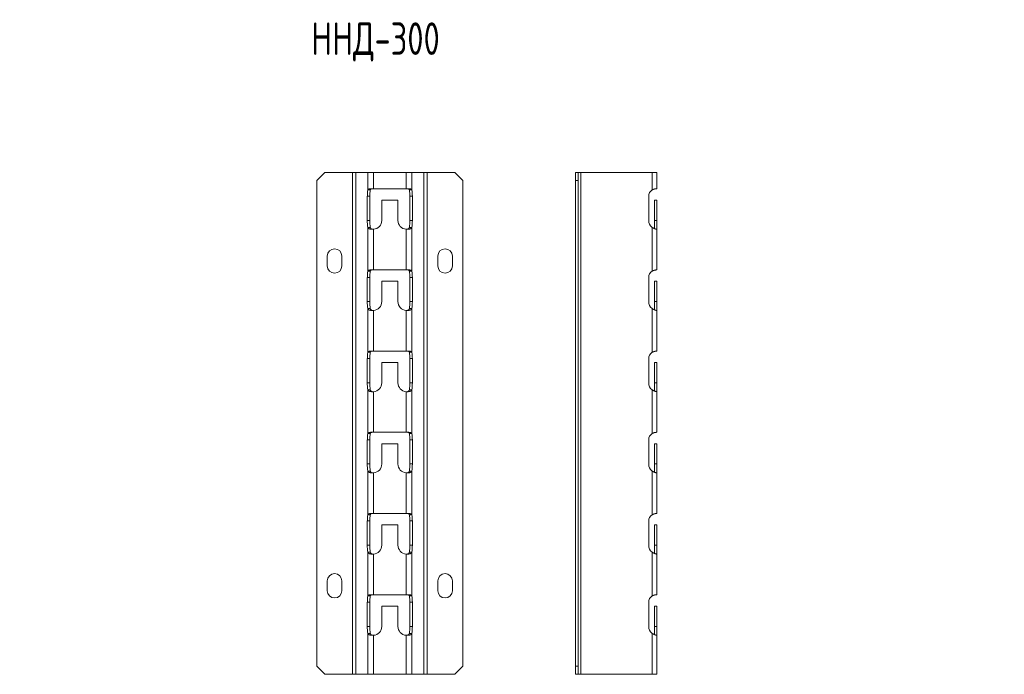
# Model space of a CAD drawing. Header units: millimetres. Extents: x -23 to 1248, y -1355 to 295.
# Tile 8 of 8: x 642 to 1248, y -497 to -94. Entities that reach past the tile are written whole.
import ezdxf

# ---------------------------------------------------------------- set-up
doc = ezdxf.new("R2010")
doc.units = ezdxf.units.MM
doc.styles.add('SLDTEXTSTYLE0', font='TXT', dxfattribs={"width": 0.7, "bigfont": 'bigfont'})

msp = doc.modelspace()

# ---------------------------------------------------------------- linework, layer by layer
at = {"color": 7, "linetype": 'Continuous', "lineweight": 15}
for p, q in [((829.43, -187.94), (824.43, -192.94)), ((824.43, -192.94), (824.43, -491.94)), ((846.47, -187.94), (829.43, -187.94)), ((846.47, -187.94), (846.47, -496.94)), ((848.45, -187.94), (846.47, -187.94)), ((848.45, -187.94), (848.45, -496.94)), ((855.93, -187.94), (848.45, -187.94)), ((855.93, -187.94), (855.93, -198.68)), ((859.38, -187.94), (855.93, -187.94)), ((859.38, -187.94), (859.38, -197.94)), ((879.47, -187.94), (859.38, -187.94)), ((879.47, -187.94), (879.47, -197.94)), ((882.92, -187.94), (879.47, -187.94)), ((882.92, -187.94), (882.92, -198.68)), ((890.41, -187.94), (882.92, -187.94)), ((890.41, -187.94), (890.41, -496.94)), ((892.38, -187.94), (890.41, -187.94)), ((892.38, -187.94), (892.38, -496.94)), ((909.43, -187.94), (892.38, -187.94)), ((914.43, -192.94), (909.43, -187.94)), ((914.43, -192.94), (914.43, -491.94)), ((983.73, -187.94), (985.23, -187.94)), ((983.73, -192.94), (983.73, -187.94)), ((983.73, -192.94), (983.73, -491.94)), ((985.23, -192.94), (983.73, -192.94)), ((985.23, -187.94), (985.23, -192.94)), ((986.89, -187.94), (985.23, -187.94)), ((985.23, -192.94), (985.23, -491.94)), ((986.89, -187.94), (986.89, -496.94)), ((1030.81, -187.94), (986.89, -187.94)), ((1030.81, -187.94), (1030.81, -198.68)), ((1033.73, -187.94), (1030.81, -187.94)), ((1033.73, -187.94), (1033.73, -197.94)), ((855.93, -198.68), (857.41, -198.68)), ((857.73, -197.94), (859.38, -197.94)), ((879.47, -197.94), (859.38, -197.94)), ((879.47, -197.94), (881.13, -197.94)), ((881.45, -198.68), (882.92, -198.68)), ((1033.31, -197.94), (1033.73, -197.94)), ((855.58, -202.54), (855.58, -217.44)), ((857.06, -202.54), (855.58, -202.54)), ((857.06, -202.54), (857.06, -217.44)), ((864.43, -217.44), (864.43, -204.94)), ((864.43, -204.94), (874.43, -204.94)), ((874.43, -204.94), (874.43, -217.44)), ((881.8, -202.54), (883.28, -202.54)), ((881.8, -217.44), (881.8, -202.54)), ((883.28, -217.44), (883.28, -202.54)), ((1028.75, -202.54), (1028.75, -217.44)), ((1032.23, -204.94), (1033.73, -204.94)), ((1032.23, -217.44), (1032.23, -204.94)), ((1033.73, -217.44), (1033.73, -204.94)), ((857.06, -217.44), (855.58, -217.44)), ((881.8, -217.44), (883.28, -217.44)), ((1032.23, -222.55), (1032.23, -217.44)), ((1032.23, -217.44), (1033.73, -217.44)), ((1033.73, -222.93), (1033.73, -217.44)), ((857.41, -221.77), (855.93, -221.77)), ((855.93, -221.77), (855.93, -248.68)), ((859.38, -222.93), (859.38, -247.94)), ((879.47, -222.93), (879.47, -247.94)), ((882.92, -221.77), (881.45, -221.77)), ((882.92, -221.77), (882.92, -248.68)), ((1030.81, -221.77), (1030.81, -248.68)), ((1033.73, -222.93), (1033.73, -247.94)), ((830.93, -239.44), (830.93, -245.44)), ((839.93, -245.44), (839.93, -239.44)), ((898.93, -239.44), (898.93, -245.44)), ((907.93, -245.44), (907.93, -239.44)), ((857.73, -247.94), (859.38, -247.94)), ((879.47, -247.94), (859.38, -247.94)), ((879.47, -247.94), (881.13, -247.94)), ((1033.31, -247.94), (1033.73, -247.94)), ((855.58, -252.54), (855.58, -267.44)), ((857.06, -252.54), (855.58, -252.54)), ((855.93, -248.68), (857.41, -248.68)), ((857.06, -252.54), (857.06, -267.44)), ((881.45, -248.68), (882.92, -248.68)), ((881.8, -252.54), (883.28, -252.54)), ((881.8, -267.44), (881.8, -252.54)), ((883.28, -267.44), (883.28, -252.54)), ((1028.75, -252.54), (1028.75, -267.44)), ((864.43, -267.44), (864.43, -254.94)), ((864.43, -254.94), (874.43, -254.94)), ((874.43, -254.94), (874.43, -267.44)), ((1032.23, -254.94), (1033.73, -254.94)), ((1032.23, -267.44), (1032.23, -254.94)), ((1033.73, -267.44), (1033.73, -254.94)), ((857.06, -267.44), (855.58, -267.44)), ((857.41, -271.77), (855.93, -271.77)), ((855.93, -271.77), (855.93, -298.68)), ((882.92, -271.77), (881.45, -271.77)), ((881.8, -267.44), (883.28, -267.44)), ((882.92, -271.77), (882.92, -298.68)), ((1030.81, -271.77), (1030.81, -298.68)), ((1032.23, -272.55), (1032.23, -267.44)), ((1032.23, -267.44), (1033.73, -267.44)), ((1033.73, -272.93), (1033.73, -267.44)), ((859.38, -272.93), (859.38, -297.94)), ((879.47, -272.93), (879.47, -297.94)), ((1033.73, -272.93), (1033.73, -297.94)), ((855.58, -302.54), (855.58, -317.44)), ((857.06, -302.54), (855.58, -302.54)), ((855.93, -298.68), (857.41, -298.68)), ((857.06, -302.54), (857.06, -317.44)), ((857.73, -297.94), (859.38, -297.94)), ((879.47, -297.94), (859.38, -297.94)), ((879.47, -297.94), (881.13, -297.94)), ((881.45, -298.68), (882.92, -298.68)), ((881.8, -302.54), (883.28, -302.54)), ((881.8, -317.44), (881.8, -302.54)), ((883.28, -317.44), (883.28, -302.54)), ((1028.75, -302.54), (1028.75, -317.44)), ((1033.31, -297.94), (1033.73, -297.94)), ((864.43, -317.44), (864.43, -304.94)), ((864.43, -304.94), (874.43, -304.94)), ((874.43, -304.94), (874.43, -317.44)), ((1032.23, -304.94), (1033.73, -304.94)), ((1032.23, -317.44), (1032.23, -304.94)), ((1033.73, -317.44), (1033.73, -304.94)), ((857.06, -317.44), (855.58, -317.44)), ((881.8, -317.44), (883.28, -317.44)), ((1032.23, -322.55), (1032.23, -317.44)), ((1032.23, -317.44), (1033.73, -317.44)), ((1033.73, -322.93), (1033.73, -317.44)), ((857.41, -321.77), (855.93, -321.77)), ((855.93, -321.77), (855.93, -348.68)), ((859.38, -322.93), (859.38, -347.94)), ((879.47, -322.93), (879.47, -347.94)), ((882.92, -321.77), (881.45, -321.77)), ((882.92, -321.77), (882.92, -348.68)), ((1030.81, -321.77), (1030.81, -348.68)), ((1033.73, -322.93), (1033.73, -347.94)), ((855.93, -348.68), (857.41, -348.68)), ((857.73, -347.94), (859.38, -347.94)), ((879.47, -347.94), (859.38, -347.94)), ((879.47, -347.94), (881.13, -347.94)), ((881.45, -348.68), (882.92, -348.68)), ((1033.31, -347.94), (1033.73, -347.94)), ((855.58, -352.54), (855.58, -367.44)), ((857.06, -352.54), (855.58, -352.54)), ((857.06, -352.54), (857.06, -367.44)), ((864.43, -367.44), (864.43, -354.94)), ((864.43, -354.94), (874.43, -354.94)), ((874.43, -354.94), (874.43, -367.44)), ((881.8, -352.54), (883.28, -352.54)), ((881.8, -367.44), (881.8, -352.54)), ((883.28, -367.44), (883.28, -352.54)), ((1028.75, -352.54), (1028.75, -367.44)), ((1032.23, -354.94), (1033.73, -354.94)), ((1032.23, -367.44), (1032.23, -354.94)), ((1033.73, -367.44), (1033.73, -354.94)), ((857.06, -367.44), (855.58, -367.44)), ((881.8, -367.44), (883.28, -367.44)), ((1032.23, -372.55), (1032.23, -367.44)), ((1032.23, -367.44), (1033.73, -367.44)), ((1033.73, -372.93), (1033.73, -367.44)), ((857.41, -371.77), (855.93, -371.77)), ((855.93, -371.77), (855.93, -398.68)), ((859.38, -372.93), (859.38, -397.94)), ((879.47, -372.93), (879.47, -397.94)), ((882.92, -371.77), (881.45, -371.77)), ((882.92, -371.77), (882.92, -398.68)), ((1030.81, -371.77), (1030.81, -398.68)), ((1033.73, -372.93), (1033.73, -397.94)), ((855.93, -398.68), (857.41, -398.68)), ((857.73, -397.94), (859.38, -397.94)), ((879.47, -397.94), (859.38, -397.94)), ((879.47, -397.94), (881.13, -397.94)), ((881.45, -398.68), (882.92, -398.68)), ((1033.31, -397.94), (1033.73, -397.94)), ((855.58, -402.54), (855.58, -417.44)), ((857.06, -402.54), (855.58, -402.54)), ((857.06, -402.54), (857.06, -417.44)), ((864.43, -417.44), (864.43, -404.94)), ((864.43, -404.94), (874.43, -404.94)), ((874.43, -404.94), (874.43, -417.44)), ((881.8, -402.54), (883.28, -402.54)), ((881.8, -417.44), (881.8, -402.54)), ((883.28, -417.44), (883.28, -402.54)), ((1028.75, -402.54), (1028.75, -417.44)), ((1032.23, -404.94), (1033.73, -404.94)), ((1032.23, -417.44), (1032.23, -404.94)), ((1033.73, -417.44), (1033.73, -404.94)), ((857.06, -417.44), (855.58, -417.44)), ((881.8, -417.44), (883.28, -417.44)), ((1032.23, -422.55), (1032.23, -417.44)), ((1032.23, -417.44), (1033.73, -417.44)), ((1033.73, -422.93), (1033.73, -417.44)), ((857.41, -421.77), (855.93, -421.77)), ((855.93, -421.77), (855.93, -448.68)), ((859.38, -422.93), (859.38, -447.94)), ((879.47, -422.93), (879.47, -447.94)), ((882.92, -421.77), (881.45, -421.77)), ((882.92, -421.77), (882.92, -448.68)), ((1030.81, -421.77), (1030.81, -448.68)), ((1033.73, -422.93), (1033.73, -447.94)), ((830.93, -445.44), (830.93, -439.44)), ((839.93, -439.44), (839.93, -445.44)), ((898.93, -445.44), (898.93, -439.44)), ((907.93, -439.44), (907.93, -445.44)), ((857.73, -447.94), (859.38, -447.94)), ((879.47, -447.94), (859.38, -447.94)), ((879.47, -447.94), (881.13, -447.94)), ((1033.31, -447.94), (1033.73, -447.94)), ((855.58, -452.54), (855.58, -467.44)), ((857.06, -452.54), (855.58, -452.54)), ((855.93, -448.68), (857.41, -448.68)), ((857.06, -452.54), (857.06, -467.44)), ((881.45, -448.68), (882.92, -448.68)), ((881.8, -452.54), (883.28, -452.54)), ((881.8, -467.44), (881.8, -452.54)), ((883.28, -467.44), (883.28, -452.54)), ((1028.75, -452.54), (1028.75, -467.44)), ((864.43, -467.44), (864.43, -454.94)), ((864.43, -454.94), (874.43, -454.94)), ((874.43, -454.94), (874.43, -467.44)), ((1032.23, -454.94), (1033.73, -454.94)), ((1032.23, -467.44), (1032.23, -454.94)), ((1033.73, -467.44), (1033.73, -454.94)), ((857.06, -467.44), (855.58, -467.44)), ((855.93, -471.77), (855.93, -496.94)), ((857.41, -471.77), (855.93, -471.77)), ((882.92, -471.77), (881.45, -471.77)), ((881.8, -467.44), (883.28, -467.44)), ((882.92, -471.77), (882.92, -496.94)), ((1030.81, -471.77), (1030.81, -496.94)), ((1032.23, -472.55), (1032.23, -467.44)), ((1032.23, -467.44), (1033.73, -467.44)), ((1033.73, -472.93), (1033.73, -467.44)), ((859.38, -472.93), (859.38, -496.94)), ((879.47, -472.93), (879.47, -496.94)), ((1033.73, -472.93), (1033.73, -496.94)), ((824.43, -491.94), (829.43, -496.94)), ((909.43, -496.94), (914.43, -491.94)), ((983.73, -491.94), (985.23, -491.94)), ((983.73, -496.94), (983.73, -491.94)), ((985.23, -491.94), (985.23, -496.94)), ((846.47, -496.94), (829.43, -496.94)), ((846.47, -496.94), (848.45, -496.94)), ((855.93, -496.94), (848.45, -496.94)), ((855.93, -496.94), (859.38, -496.94)), ((879.47, -496.94), (859.38, -496.94)), ((879.47, -496.94), (882.92, -496.94)), ((890.41, -496.94), (882.92, -496.94)), ((890.41, -496.94), (892.38, -496.94)), ((909.43, -496.94), (892.38, -496.94)), ((985.23, -496.94), (983.73, -496.94)), ((985.23, -496.94), (986.89, -496.94)), ((1030.81, -496.94), (986.89, -496.94)), ((1030.81, -496.94), (1033.73, -496.94))]:
    msp.add_line(p, q, dxfattribs=at)
for centre, radius, start, end in [((872.85, -202.18), 17.27, 168.3381, 181.2252), ((874.33, -202.18), 17.27, 168.3381, 181.2252), ((864.53, -202.18), 17.27, 358.7748, 11.6619), ((866.01, -202.18), 17.27, 358.7748, 11.6619), ((1033.36, -202.53), 4.62, 123.49565, 180.13314), ((878.07, -217.79), 22.5, 179.13314, 190.19401), ((879.55, -217.79), 22.5, 179.13314, 190.19401), ((858.93, -217.44), 5.5, 274.73442, 0), ((879.93, -217.44), 5.5, 180, 265.26558), ((859.3, -217.79), 22.5, 349.80599, 0.86686), ((860.78, -217.79), 22.5, 349.80599, 0.86686), ((1034.27, -217.45), 5.53, 179.89754, 231.25728), ((835.43, -239.44), 4.5, 0, 180), ((903.43, -239.44), 4.5, 0, 180), ((835.43, -245.44), 4.5, 180, 0), ((903.43, -245.44), 4.5, 180, 0), ((872.85, -252.18), 17.27, 168.3381, 181.2252), ((874.33, -252.18), 17.27, 168.3381, 181.2252), ((864.53, -252.18), 17.27, 358.7748, 11.6619), ((866.01, -252.18), 17.27, 358.7748, 11.6619), ((1033.36, -252.53), 4.62, 123.49565, 180.13314), ((878.07, -267.79), 22.5, 179.13314, 190.19401), ((879.55, -267.79), 22.5, 179.13314, 190.19401), ((858.93, -267.44), 5.5, 274.73442, 0), ((879.93, -267.44), 5.5, 180, 265.26558), ((859.3, -267.79), 22.5, 349.80599, 0.86686), ((860.78, -267.79), 22.5, 349.80599, 0.86686), ((1034.27, -267.45), 5.53, 179.89754, 231.25728), ((872.85, -302.18), 17.27, 168.3381, 181.2252), ((874.33, -302.18), 17.27, 168.3381, 181.2252), ((864.53, -302.18), 17.27, 358.7748, 11.6619), ((866.01, -302.18), 17.27, 358.7748, 11.6619), ((1033.36, -302.53), 4.62, 123.49565, 180.13314), ((878.07, -317.79), 22.5, 179.13314, 190.19401), ((879.55, -317.79), 22.5, 179.13314, 190.19401), ((858.93, -317.44), 5.5, 274.73442, 0), ((879.93, -317.44), 5.5, 180, 265.26558), ((859.3, -317.79), 22.5, 349.80599, 0.86686), ((860.78, -317.79), 22.5, 349.80599, 0.86686), ((1034.27, -317.45), 5.53, 179.89754, 231.25728), ((872.85, -352.18), 17.27, 168.3381, 181.2252), ((874.33, -352.18), 17.27, 168.3381, 181.2252), ((864.53, -352.18), 17.27, 358.7748, 11.6619), ((866.01, -352.18), 17.27, 358.7748, 11.6619), ((1033.36, -352.53), 4.62, 123.49565, 180.13314), ((878.07, -367.79), 22.5, 179.13314, 190.19401), ((879.55, -367.79), 22.5, 179.13314, 190.19401), ((858.93, -367.44), 5.5, 274.73442, 0), ((879.93, -367.44), 5.5, 180, 265.26558), ((859.3, -367.79), 22.5, 349.80599, 0.86686), ((860.78, -367.79), 22.5, 349.80599, 0.86686), ((1034.27, -367.45), 5.53, 179.89754, 231.25728), ((872.85, -402.18), 17.27, 168.3381, 181.2252), ((874.33, -402.18), 17.27, 168.3381, 181.2252), ((864.53, -402.18), 17.27, 358.7748, 11.6619), ((866.01, -402.18), 17.27, 358.7748, 11.6619), ((1033.36, -402.53), 4.62, 123.49565, 180.13314), ((878.07, -417.79), 22.5, 179.13314, 190.19401), ((879.55, -417.79), 22.5, 179.13314, 190.19401), ((858.93, -417.44), 5.5, 274.73442, 0), ((879.93, -417.44), 5.5, 180, 265.26558), ((859.3, -417.79), 22.5, 349.80599, 0.86686), ((860.78, -417.79), 22.5, 349.80599, 0.86686), ((1034.27, -417.45), 5.53, 179.89754, 231.25728), ((835.43, -439.44), 4.5, 0, 180), ((903.43, -439.44), 4.5, 0, 180), ((835.43, -445.44), 4.5, 180, 360), ((903.43, -445.44), 4.5, 180, 0), ((872.85, -452.18), 17.27, 168.3381, 181.2252), ((874.33, -452.18), 17.27, 168.3381, 181.2252), ((864.53, -452.18), 17.27, 358.7748, 11.6619), ((866.01, -452.18), 17.27, 358.7748, 11.6619), ((1033.36, -452.53), 4.62, 123.49565, 180.13314), ((878.07, -467.79), 22.5, 179.13314, 190.19401), ((879.55, -467.79), 22.5, 179.13314, 190.19401), ((858.93, -467.44), 5.5, 274.73442, 0), ((879.93, -467.44), 5.5, 180, 265.26558), ((859.3, -467.79), 22.5, 349.80599, 0.86686), ((860.78, -467.79), 22.5, 349.80599, 0.86686), ((1034.27, -467.45), 5.53, 179.89754, 231.25728)]:
    msp.add_arc(centre, radius, start, end, dxfattribs=at)
for points, knots in [([(855.93, -198.68), (855.94, -198.66), (855.97, -198.61), (856.01, -198.54), (856.06, -198.47), (856.11, -198.41), (856.17, -198.35), (856.22, -198.3), (856.28, -198.26), (856.34, -198.22), (856.4, -198.18), (856.46, -198.15), (856.53, -198.12), (856.63, -198.09), (856.77, -198.05), (856.95, -198.02), (857.17, -197.99), (857.43, -197.97), (857.62, -197.95), (857.73, -197.94)], [0, 0, 0, 0, 0.060631, 0.118178, 0.172646, 0.22404, 0.272363, 0.317623, 0.359828, 0.398987, 0.435112, 0.468218, 0.498326, 0.55638, 0.624554, 0.702949, 0.791629, 0.890636, 1, 1, 1, 1]), ([(857.41, -198.68), (857.44, -198.54), (857.5, -198.42), (857.59, -198.28), (857.62, -198.24), (857.69, -198.17), (857.71, -198.15), (857.8, -198.09), (857.88, -198.05), (858.1, -197.99), (858.25, -197.97), (858.44, -197.94)], [0, 0, 0, 0, 0.25, 0.25, 0.375, 0.375, 0.5, 0.5, 0.75, 0.75, 1, 1, 1, 1]), ([(880.42, -197.94), (880.61, -197.96), (880.75, -197.99), (880.98, -198.05), (881.06, -198.09), (881.17, -198.17), (881.23, -198.24), (881.36, -198.42), (881.41, -198.54), (881.45, -198.68)], [0, 0, 0, 0, 0.25, 0.25, 0.5, 0.5, 0.75, 0.75, 1, 1, 1, 1]), ([(881.13, -197.94), (881.18, -197.95), (881.29, -197.95), (881.43, -197.97), (881.57, -197.98), (881.69, -197.99), (881.81, -198.01), (881.91, -198.02), (882, -198.04), (882.09, -198.05), (882.16, -198.07), (882.23, -198.09), (882.29, -198.11), (882.37, -198.14), (882.47, -198.19), (882.6, -198.28), (882.73, -198.39), (882.85, -198.53), (882.9, -198.63), (882.92, -198.68)], [0, 0, 0, 0, 0.0557096, 0.1088511, 0.1594279, 0.207444, 0.2529043, 0.2958145, 0.3361812, 0.3740126, 0.4093187, 0.4421116, 0.4724066, 0.500223, 0.5709753, 0.6562304, 0.7561086, 0.870683, 1, 1, 1, 1]), ([(1030.81, -198.68), (1030.88, -198.66), (1030.99, -198.61), (1031.16, -198.54), (1031.32, -198.47), (1031.47, -198.41), (1031.61, -198.35), (1031.74, -198.3), (1031.85, -198.26), (1031.96, -198.22), (1032.06, -198.18), (1032.15, -198.15), (1032.26, -198.12), (1032.39, -198.09), (1032.56, -198.05), (1032.75, -198.02), (1032.94, -197.99), (1033.14, -197.97), (1033.25, -197.95), (1033.31, -197.94)], [0, 0, 0, 0, 0.060631, 0.118178, 0.172646, 0.22404, 0.272363, 0.317623, 0.359828, 0.398987, 0.435112, 0.468218, 0.498326, 0.55638, 0.624554, 0.702949, 0.791629, 0.890636, 1, 1, 1, 1]), ([(859.38, -222.93), (859.32, -222.93), (859.2, -222.93), (859.02, -222.93), (858.84, -222.93), (858.67, -222.92), (858.51, -222.92), (858.35, -222.91), (858.2, -222.91), (858.05, -222.9), (857.92, -222.88), (857.79, -222.87), (857.66, -222.86), (857.55, -222.84), (857.43, -222.82), (857.33, -222.8), (857.23, -222.78), (857.14, -222.76), (857.02, -222.72), (856.88, -222.67), (856.71, -222.59), (856.54, -222.5), (856.38, -222.38), (856.24, -222.25), (856.11, -222.11), (856, -221.95), (855.96, -221.83), (855.93, -221.77)], [0, 0, 0, 0, 0.0364846, 0.0720655, 0.1067456, 0.1405281, 0.1734164, 0.2054144, 0.2365259, 0.2667555, 0.2961081, 0.3245887, 0.3522033, 0.3789581, 0.4048602, 0.4299171, 0.4541374, 0.4775305, 0.5001067, 0.5477722, 0.599525, 0.6554591, 0.7156487, 0.7801535, 0.8490217, 0.9222929, 1, 1, 1, 1]), ([(859.38, -222.93), (859.08, -222.93), (858.81, -222.92), (858.47, -222.87), (858.37, -222.85), (858.24, -222.81), (858.2, -222.8), (858.14, -222.78), (858.12, -222.77), (858.09, -222.75), (858.07, -222.74), (857.92, -222.66), (857.79, -222.55), (857.56, -222.22), (857.46, -222.02), (857.41, -221.77)], [0, 0, 0, 0, 0.25, 0.25, 0.375, 0.375, 0.4375, 0.4375, 0.46875, 0.46875, 0.5, 0.5, 0.75, 0.75, 1, 1, 1, 1]), ([(882.92, -221.77), (882.91, -221.8), (882.89, -221.87), (882.84, -221.97), (882.79, -222.06), (882.72, -222.15), (882.65, -222.23), (882.57, -222.31), (882.49, -222.38), (882.4, -222.44), (882.31, -222.5), (882.21, -222.56), (882.12, -222.61), (882.01, -222.66), (881.91, -222.7), (881.79, -222.74), (881.64, -222.77), (881.46, -222.81), (881.25, -222.84), (881.02, -222.87), (880.76, -222.89), (880.48, -222.91), (880.16, -222.92), (879.83, -222.93), (879.59, -222.93), (879.47, -222.93)], [0, 0, 0, 0, 0.042823, 0.08451, 0.125069, 0.164509, 0.20284, 0.24007, 0.276213, 0.311278, 0.345281, 0.378235, 0.410156, 0.441062, 0.470973, 0.499909, 0.541023, 0.585653, 0.633854, 0.68567, 0.741137, 0.800281, 0.863128, 0.929695, 1, 1, 1, 1]), ([(881.45, -221.77), (881.4, -222.01), (881.31, -222.22), (881.14, -222.46), (881.08, -222.53), (880.98, -222.62), (880.94, -222.64), (880.89, -222.68), (880.87, -222.69), (880.85, -222.71), (880.84, -222.71), (880.83, -222.72), (880.82, -222.72), (880.81, -222.73), (880.81, -222.73), (880.68, -222.8), (880.51, -222.85), (880.07, -222.91), (879.79, -222.93), (879.47, -222.93)], [0, 0, 0, 0, 0.25, 0.25, 0.375, 0.375, 0.4375, 0.4375, 0.46875, 0.46875, 0.484375, 0.484375, 0.492188, 0.492188, 0.5, 0.5, 0.75, 0.75, 1, 1, 1, 1]), ([(1033.73, -222.93), (1033.73, -222.93), (1033.72, -222.93), (1033.71, -222.93), (1033.69, -222.93), (1033.65, -222.92), (1033.62, -222.92), (1033.57, -222.91), (1033.52, -222.91), (1033.47, -222.9), (1033.41, -222.88), (1033.34, -222.87), (1033.28, -222.86), (1033.21, -222.84), (1033.14, -222.82), (1033.06, -222.8), (1032.99, -222.78), (1032.92, -222.76), (1032.81, -222.72), (1032.68, -222.67), (1032.49, -222.59), (1032.28, -222.5), (1032.04, -222.38), (1031.77, -222.25), (1031.48, -222.11), (1031.16, -221.95), (1030.93, -221.83), (1030.81, -221.77)], [0, 0, 0, 0, 0.0364846, 0.0720655, 0.1067456, 0.1405281, 0.1734164, 0.2054144, 0.2365259, 0.2667555, 0.2961081, 0.3245887, 0.3522033, 0.3789581, 0.4048602, 0.4299171, 0.4541374, 0.4775305, 0.5001067, 0.5477722, 0.599525, 0.6554591, 0.7156487, 0.7801535, 0.8490217, 0.9222929, 1, 1, 1, 1]), ([(855.93, -248.68), (855.94, -248.66), (855.97, -248.61), (856.01, -248.54), (856.06, -248.47), (856.11, -248.41), (856.17, -248.35), (856.22, -248.3), (856.28, -248.26), (856.34, -248.22), (856.4, -248.18), (856.46, -248.15), (856.53, -248.12), (856.63, -248.09), (856.77, -248.05), (856.95, -248.02), (857.17, -247.99), (857.43, -247.97), (857.62, -247.95), (857.73, -247.94)], [0, 0, 0, 0, 0.0606307, 0.1181782, 0.1726464, 0.2240396, 0.2723631, 0.3176234, 0.359828, 0.3989868, 0.4351117, 0.4682182, 0.4983262, 0.5563795, 0.6245543, 0.7029494, 0.7916289, 0.8906357, 1, 1, 1, 1]), ([(857.41, -248.68), (857.44, -248.54), (857.5, -248.42), (857.59, -248.28), (857.62, -248.24), (857.69, -248.17), (857.71, -248.15), (857.8, -248.09), (857.88, -248.05), (858.1, -247.99), (858.25, -247.97), (858.44, -247.94)], [0, 0, 0, 0, 0.25, 0.25, 0.375, 0.375, 0.5, 0.5, 0.75, 0.75, 1, 1, 1, 1]), ([(880.42, -247.94), (880.61, -247.96), (880.75, -247.99), (880.98, -248.05), (881.06, -248.09), (881.17, -248.17), (881.23, -248.24), (881.36, -248.42), (881.41, -248.54), (881.45, -248.68)], [0, 0, 0, 0, 0.25, 0.25, 0.5, 0.5, 0.75, 0.75, 1, 1, 1, 1]), ([(881.13, -247.94), (881.18, -247.95), (881.29, -247.95), (881.43, -247.97), (881.57, -247.98), (881.69, -247.99), (881.81, -248.01), (881.91, -248.02), (882, -248.04), (882.09, -248.05), (882.16, -248.07), (882.23, -248.09), (882.29, -248.11), (882.37, -248.14), (882.47, -248.19), (882.6, -248.28), (882.73, -248.39), (882.85, -248.53), (882.9, -248.63), (882.92, -248.68)], [0, 0, 0, 0, 0.05571, 0.108851, 0.159428, 0.207444, 0.252904, 0.295814, 0.336181, 0.374013, 0.409319, 0.442112, 0.472407, 0.500223, 0.570975, 0.65623, 0.756109, 0.870683, 1, 1, 1, 1]), ([(1030.81, -248.68), (1030.88, -248.66), (1030.99, -248.61), (1031.16, -248.54), (1031.32, -248.47), (1031.47, -248.41), (1031.61, -248.35), (1031.74, -248.3), (1031.85, -248.26), (1031.96, -248.22), (1032.06, -248.18), (1032.15, -248.15), (1032.26, -248.12), (1032.39, -248.09), (1032.56, -248.05), (1032.75, -248.02), (1032.94, -247.99), (1033.14, -247.97), (1033.25, -247.95), (1033.31, -247.94)], [0, 0, 0, 0, 0.0606307, 0.1181782, 0.1726464, 0.2240396, 0.2723631, 0.3176234, 0.359828, 0.3989868, 0.4351117, 0.4682182, 0.4983262, 0.5563795, 0.6245543, 0.7029494, 0.7916289, 0.8906357, 1, 1, 1, 1]), ([(859.38, -272.93), (859.32, -272.93), (859.2, -272.93), (859.02, -272.93), (858.84, -272.93), (858.67, -272.92), (858.51, -272.92), (858.35, -272.91), (858.2, -272.91), (858.05, -272.9), (857.92, -272.88), (857.79, -272.87), (857.66, -272.86), (857.55, -272.84), (857.43, -272.82), (857.33, -272.8), (857.23, -272.78), (857.14, -272.76), (857.02, -272.72), (856.88, -272.67), (856.71, -272.59), (856.54, -272.5), (856.38, -272.38), (856.24, -272.25), (856.11, -272.11), (856, -271.95), (855.96, -271.83), (855.93, -271.77)], [0, 0, 0, 0, 0.036485, 0.072066, 0.106746, 0.140528, 0.173416, 0.205414, 0.236526, 0.266756, 0.296108, 0.324589, 0.352203, 0.378958, 0.40486, 0.429917, 0.454137, 0.47753, 0.500107, 0.547772, 0.599525, 0.655459, 0.715649, 0.780153, 0.849022, 0.922293, 1, 1, 1, 1]), ([(859.38, -272.93), (859.08, -272.93), (858.81, -272.92), (858.47, -272.87), (858.37, -272.85), (858.24, -272.81), (858.2, -272.8), (858.14, -272.78), (858.12, -272.77), (858.09, -272.75), (858.07, -272.74), (857.92, -272.66), (857.79, -272.55), (857.56, -272.22), (857.46, -272.02), (857.41, -271.77)], [0, 0, 0, 0, 0.25, 0.25, 0.375, 0.375, 0.4375, 0.4375, 0.46875, 0.46875, 0.5, 0.5, 0.75, 0.75, 1, 1, 1, 1]), ([(882.92, -271.77), (882.91, -271.8), (882.89, -271.87), (882.84, -271.97), (882.79, -272.06), (882.72, -272.15), (882.65, -272.23), (882.57, -272.31), (882.49, -272.38), (882.4, -272.44), (882.31, -272.5), (882.21, -272.56), (882.12, -272.61), (882.01, -272.66), (881.91, -272.7), (881.79, -272.74), (881.64, -272.77), (881.46, -272.81), (881.25, -272.84), (881.02, -272.87), (880.76, -272.89), (880.48, -272.91), (880.16, -272.92), (879.83, -272.93), (879.59, -272.93), (879.47, -272.93)], [0, 0, 0, 0, 0.042823, 0.08451, 0.125069, 0.164509, 0.20284, 0.24007, 0.276213, 0.311278, 0.345281, 0.378235, 0.410156, 0.441062, 0.470973, 0.499909, 0.541023, 0.585653, 0.633854, 0.68567, 0.741137, 0.800281, 0.863128, 0.929695, 1, 1, 1, 1]), ([(881.45, -271.77), (881.4, -272.01), (881.31, -272.22), (881.14, -272.46), (881.08, -272.53), (880.98, -272.62), (880.94, -272.64), (880.89, -272.68), (880.87, -272.69), (880.85, -272.71), (880.84, -272.71), (880.83, -272.72), (880.82, -272.72), (880.81, -272.73), (880.81, -272.73), (880.68, -272.8), (880.51, -272.85), (880.07, -272.91), (879.79, -272.93), (879.47, -272.93)], [0, 0, 0, 0, 0.25, 0.25, 0.375, 0.375, 0.4375, 0.4375, 0.46875, 0.46875, 0.484375, 0.484375, 0.492188, 0.492188, 0.5, 0.5, 0.75, 0.75, 1, 1, 1, 1]), ([(1033.73, -272.93), (1033.73, -272.93), (1033.72, -272.93), (1033.71, -272.93), (1033.69, -272.93), (1033.65, -272.92), (1033.62, -272.92), (1033.57, -272.91), (1033.52, -272.91), (1033.47, -272.9), (1033.41, -272.88), (1033.34, -272.87), (1033.28, -272.86), (1033.21, -272.84), (1033.14, -272.82), (1033.06, -272.8), (1032.99, -272.78), (1032.92, -272.76), (1032.81, -272.72), (1032.68, -272.67), (1032.49, -272.59), (1032.28, -272.5), (1032.04, -272.38), (1031.77, -272.25), (1031.48, -272.11), (1031.16, -271.95), (1030.93, -271.83), (1030.81, -271.77)], [0, 0, 0, 0, 0.036485, 0.072066, 0.106746, 0.140528, 0.173416, 0.205414, 0.236526, 0.266756, 0.296108, 0.324589, 0.352203, 0.378958, 0.40486, 0.429917, 0.454137, 0.47753, 0.500107, 0.547772, 0.599525, 0.655459, 0.715649, 0.780153, 0.849022, 0.922293, 1, 1, 1, 1]), ([(855.93, -298.68), (855.94, -298.66), (855.97, -298.61), (856.01, -298.54), (856.06, -298.47), (856.11, -298.41), (856.17, -298.35), (856.22, -298.3), (856.28, -298.26), (856.34, -298.22), (856.4, -298.18), (856.46, -298.15), (856.53, -298.12), (856.63, -298.09), (856.77, -298.05), (856.95, -298.02), (857.17, -297.99), (857.43, -297.97), (857.62, -297.95), (857.73, -297.94)], [0, 0, 0, 0, 0.060631, 0.118178, 0.172646, 0.22404, 0.272363, 0.317623, 0.359828, 0.398987, 0.435112, 0.468218, 0.498326, 0.55638, 0.624554, 0.702949, 0.791629, 0.890636, 1, 1, 1, 1]), ([(857.41, -298.68), (857.44, -298.54), (857.5, -298.42), (857.59, -298.28), (857.62, -298.24), (857.69, -298.17), (857.71, -298.15), (857.8, -298.09), (857.88, -298.05), (858.1, -297.99), (858.25, -297.97), (858.44, -297.94)], [0, 0, 0, 0, 0.25, 0.25, 0.375, 0.375, 0.5, 0.5, 0.75, 0.75, 1, 1, 1, 1]), ([(880.42, -297.94), (880.61, -297.96), (880.75, -297.99), (880.98, -298.05), (881.06, -298.09), (881.17, -298.17), (881.23, -298.24), (881.36, -298.42), (881.41, -298.54), (881.45, -298.68)], [0, 0, 0, 0, 0.25, 0.25, 0.5, 0.5, 0.75, 0.75, 1, 1, 1, 1]), ([(881.13, -297.94), (881.18, -297.95), (881.29, -297.95), (881.43, -297.97), (881.57, -297.98), (881.69, -297.99), (881.81, -298.01), (881.91, -298.02), (882, -298.04), (882.09, -298.05), (882.16, -298.07), (882.23, -298.09), (882.29, -298.11), (882.37, -298.14), (882.47, -298.19), (882.6, -298.28), (882.73, -298.39), (882.85, -298.53), (882.9, -298.63), (882.92, -298.68)], [0, 0, 0, 0, 0.05571, 0.108851, 0.159428, 0.207444, 0.252904, 0.295814, 0.336181, 0.374013, 0.409319, 0.442112, 0.472407, 0.500223, 0.570975, 0.65623, 0.756109, 0.870683, 1, 1, 1, 1]), ([(1030.81, -298.68), (1030.88, -298.66), (1030.99, -298.61), (1031.16, -298.54), (1031.32, -298.47), (1031.47, -298.41), (1031.61, -298.35), (1031.74, -298.3), (1031.85, -298.26), (1031.96, -298.22), (1032.06, -298.18), (1032.15, -298.15), (1032.26, -298.12), (1032.39, -298.09), (1032.56, -298.05), (1032.75, -298.02), (1032.94, -297.99), (1033.14, -297.97), (1033.25, -297.95), (1033.31, -297.94)], [0, 0, 0, 0, 0.060631, 0.118178, 0.172646, 0.22404, 0.272363, 0.317623, 0.359828, 0.398987, 0.435112, 0.468218, 0.498326, 0.55638, 0.624554, 0.702949, 0.791629, 0.890636, 1, 1, 1, 1]), ([(859.38, -322.93), (859.32, -322.93), (859.2, -322.93), (859.02, -322.93), (858.84, -322.93), (858.67, -322.92), (858.51, -322.92), (858.35, -322.91), (858.2, -322.91), (858.05, -322.9), (857.92, -322.88), (857.79, -322.87), (857.66, -322.86), (857.55, -322.84), (857.43, -322.82), (857.33, -322.8), (857.23, -322.78), (857.14, -322.76), (857.02, -322.72), (856.88, -322.67), (856.71, -322.59), (856.54, -322.5), (856.38, -322.38), (856.24, -322.25), (856.11, -322.11), (856, -321.95), (855.96, -321.83), (855.93, -321.77)], [0, 0, 0, 0, 0.0364846, 0.0720655, 0.1067456, 0.1405281, 0.1734164, 0.2054144, 0.2365259, 0.2667555, 0.2961081, 0.3245887, 0.3522033, 0.3789581, 0.4048602, 0.4299171, 0.4541374, 0.4775305, 0.5001067, 0.5477722, 0.599525, 0.6554591, 0.7156487, 0.7801535, 0.8490217, 0.9222929, 1, 1, 1, 1]), ([(859.38, -322.93), (859.08, -322.93), (858.81, -322.92), (858.47, -322.87), (858.37, -322.85), (858.24, -322.81), (858.2, -322.8), (858.14, -322.78), (858.12, -322.77), (858.09, -322.75), (858.07, -322.74), (857.92, -322.66), (857.79, -322.55), (857.56, -322.22), (857.46, -322.02), (857.41, -321.77)], [0, 0, 0, 0, 0.25, 0.25, 0.375, 0.375, 0.4375, 0.4375, 0.46875, 0.46875, 0.5, 0.5, 0.75, 0.75, 1, 1, 1, 1]), ([(882.92, -321.77), (882.91, -321.8), (882.89, -321.87), (882.84, -321.97), (882.79, -322.06), (882.72, -322.15), (882.65, -322.23), (882.57, -322.31), (882.49, -322.38), (882.4, -322.44), (882.31, -322.5), (882.21, -322.56), (882.12, -322.61), (882.01, -322.66), (881.91, -322.7), (881.79, -322.74), (881.64, -322.77), (881.46, -322.81), (881.25, -322.84), (881.02, -322.87), (880.76, -322.89), (880.48, -322.91), (880.16, -322.92), (879.83, -322.93), (879.59, -322.93), (879.47, -322.93)], [0, 0, 0, 0, 0.042823, 0.08451, 0.125069, 0.164509, 0.20284, 0.24007, 0.276213, 0.311278, 0.345281, 0.378235, 0.410156, 0.441062, 0.470973, 0.499909, 0.541023, 0.585653, 0.633854, 0.68567, 0.741137, 0.800281, 0.863128, 0.929695, 1, 1, 1, 1]), ([(881.45, -321.77), (881.4, -322.01), (881.31, -322.22), (881.14, -322.46), (881.08, -322.53), (880.98, -322.62), (880.94, -322.64), (880.89, -322.68), (880.87, -322.69), (880.85, -322.71), (880.84, -322.71), (880.83, -322.72), (880.82, -322.72), (880.81, -322.73), (880.81, -322.73), (880.68, -322.8), (880.51, -322.85), (880.07, -322.91), (879.79, -322.93), (879.47, -322.93)], [0, 0, 0, 0, 0.25, 0.25, 0.375, 0.375, 0.4375, 0.4375, 0.46875, 0.46875, 0.484375, 0.484375, 0.492188, 0.492188, 0.5, 0.5, 0.75, 0.75, 1, 1, 1, 1]), ([(1033.73, -322.93), (1033.73, -322.93), (1033.72, -322.93), (1033.71, -322.93), (1033.69, -322.93), (1033.65, -322.92), (1033.62, -322.92), (1033.57, -322.91), (1033.52, -322.91), (1033.47, -322.9), (1033.41, -322.88), (1033.34, -322.87), (1033.28, -322.86), (1033.21, -322.84), (1033.14, -322.82), (1033.06, -322.8), (1032.99, -322.78), (1032.92, -322.76), (1032.81, -322.72), (1032.68, -322.67), (1032.49, -322.59), (1032.28, -322.5), (1032.04, -322.38), (1031.77, -322.25), (1031.48, -322.11), (1031.16, -321.95), (1030.93, -321.83), (1030.81, -321.77)], [0, 0, 0, 0, 0.0364846, 0.0720655, 0.1067456, 0.1405281, 0.1734164, 0.2054144, 0.2365259, 0.2667555, 0.2961081, 0.3245887, 0.3522033, 0.3789581, 0.4048602, 0.4299171, 0.4541374, 0.4775305, 0.5001067, 0.5477722, 0.599525, 0.6554591, 0.7156487, 0.7801535, 0.8490217, 0.9222929, 1, 1, 1, 1]), ([(855.93, -348.68), (855.94, -348.66), (855.97, -348.61), (856.01, -348.54), (856.06, -348.47), (856.11, -348.41), (856.17, -348.35), (856.22, -348.3), (856.28, -348.26), (856.34, -348.22), (856.4, -348.18), (856.46, -348.15), (856.53, -348.12), (856.63, -348.09), (856.77, -348.05), (856.95, -348.02), (857.17, -347.99), (857.43, -347.97), (857.62, -347.95), (857.73, -347.94)], [0, 0, 0, 0, 0.0606307, 0.1181782, 0.1726464, 0.2240396, 0.2723631, 0.3176234, 0.359828, 0.3989868, 0.4351117, 0.4682182, 0.4983262, 0.5563795, 0.6245543, 0.7029494, 0.7916289, 0.8906357, 1, 1, 1, 1]), ([(857.41, -348.68), (857.44, -348.54), (857.5, -348.42), (857.59, -348.28), (857.62, -348.24), (857.69, -348.17), (857.71, -348.15), (857.8, -348.09), (857.88, -348.05), (858.1, -347.99), (858.25, -347.97), (858.44, -347.94)], [0, 0, 0, 0, 0.25, 0.25, 0.375, 0.375, 0.5, 0.5, 0.75, 0.75, 1, 1, 1, 1]), ([(880.42, -347.94), (880.61, -347.96), (880.75, -347.99), (880.98, -348.05), (881.06, -348.09), (881.17, -348.17), (881.23, -348.24), (881.36, -348.42), (881.41, -348.54), (881.45, -348.68)], [0, 0, 0, 0, 0.25, 0.25, 0.5, 0.5, 0.75, 0.75, 1, 1, 1, 1]), ([(881.13, -347.94), (881.18, -347.95), (881.29, -347.95), (881.43, -347.97), (881.57, -347.98), (881.69, -347.99), (881.81, -348.01), (881.91, -348.02), (882, -348.04), (882.09, -348.05), (882.16, -348.07), (882.23, -348.09), (882.29, -348.11), (882.37, -348.14), (882.47, -348.19), (882.6, -348.28), (882.73, -348.39), (882.85, -348.53), (882.9, -348.63), (882.92, -348.68)], [0, 0, 0, 0, 0.05571, 0.108851, 0.159428, 0.207444, 0.252904, 0.295814, 0.336181, 0.374013, 0.409319, 0.442112, 0.472407, 0.500223, 0.570975, 0.65623, 0.756109, 0.870683, 1, 1, 1, 1]), ([(1030.81, -348.68), (1030.88, -348.66), (1030.99, -348.61), (1031.16, -348.54), (1031.32, -348.47), (1031.47, -348.41), (1031.61, -348.35), (1031.74, -348.3), (1031.85, -348.26), (1031.96, -348.22), (1032.06, -348.18), (1032.15, -348.15), (1032.26, -348.12), (1032.39, -348.09), (1032.56, -348.05), (1032.75, -348.02), (1032.94, -347.99), (1033.14, -347.97), (1033.25, -347.95), (1033.31, -347.94)], [0, 0, 0, 0, 0.0606307, 0.1181782, 0.1726464, 0.2240396, 0.2723631, 0.3176234, 0.359828, 0.3989868, 0.4351117, 0.4682182, 0.4983262, 0.5563795, 0.6245543, 0.7029494, 0.7916289, 0.8906357, 1, 1, 1, 1]), ([(859.38, -372.93), (859.32, -372.93), (859.2, -372.93), (859.02, -372.93), (858.84, -372.93), (858.67, -372.92), (858.51, -372.92), (858.35, -372.91), (858.2, -372.91), (858.05, -372.9), (857.92, -372.88), (857.79, -372.87), (857.66, -372.86), (857.55, -372.84), (857.43, -372.82), (857.33, -372.8), (857.23, -372.78), (857.14, -372.76), (857.02, -372.72), (856.88, -372.67), (856.71, -372.59), (856.54, -372.5), (856.38, -372.38), (856.24, -372.25), (856.11, -372.11), (856, -371.95), (855.96, -371.83), (855.93, -371.77)], [0, 0, 0, 0, 0.036485, 0.072066, 0.106746, 0.140528, 0.173416, 0.205414, 0.236526, 0.266756, 0.296108, 0.324589, 0.352203, 0.378958, 0.40486, 0.429917, 0.454137, 0.47753, 0.500107, 0.547772, 0.599525, 0.655459, 0.715649, 0.780153, 0.849022, 0.922293, 1, 1, 1, 1]), ([(859.38, -372.93), (859.08, -372.93), (858.81, -372.92), (858.47, -372.87), (858.37, -372.85), (858.24, -372.81), (858.2, -372.8), (858.14, -372.78), (858.12, -372.77), (858.09, -372.75), (858.07, -372.74), (857.92, -372.66), (857.79, -372.55), (857.56, -372.22), (857.46, -372.02), (857.41, -371.77)], [0, 0, 0, 0, 0.25, 0.25, 0.375, 0.375, 0.4375, 0.4375, 0.46875, 0.46875, 0.5, 0.5, 0.75, 0.75, 1, 1, 1, 1]), ([(882.92, -371.77), (882.91, -371.8), (882.89, -371.87), (882.84, -371.97), (882.79, -372.06), (882.72, -372.15), (882.65, -372.23), (882.57, -372.31), (882.49, -372.38), (882.4, -372.44), (882.31, -372.5), (882.21, -372.56), (882.12, -372.61), (882.01, -372.66), (881.91, -372.7), (881.79, -372.74), (881.64, -372.77), (881.46, -372.81), (881.25, -372.84), (881.02, -372.87), (880.76, -372.89), (880.48, -372.91), (880.16, -372.92), (879.83, -372.93), (879.59, -372.93), (879.47, -372.93)], [0, 0, 0, 0, 0.042823, 0.08451, 0.125069, 0.164509, 0.20284, 0.24007, 0.276213, 0.311278, 0.345281, 0.378235, 0.410156, 0.441062, 0.470973, 0.499909, 0.541023, 0.585653, 0.633854, 0.68567, 0.741137, 0.800281, 0.863128, 0.929695, 1, 1, 1, 1]), ([(881.45, -371.77), (881.4, -372.01), (881.31, -372.22), (881.14, -372.46), (881.08, -372.53), (880.98, -372.62), (880.94, -372.64), (880.89, -372.68), (880.87, -372.69), (880.85, -372.71), (880.84, -372.71), (880.83, -372.72), (880.82, -372.72), (880.81, -372.73), (880.81, -372.73), (880.68, -372.8), (880.51, -372.85), (880.07, -372.91), (879.79, -372.93), (879.47, -372.93)], [0, 0, 0, 0, 0.25, 0.25, 0.375, 0.375, 0.4375, 0.4375, 0.46875, 0.46875, 0.484375, 0.484375, 0.492188, 0.492188, 0.5, 0.5, 0.75, 0.75, 1, 1, 1, 1]), ([(1033.73, -372.93), (1033.73, -372.93), (1033.72, -372.93), (1033.71, -372.93), (1033.69, -372.93), (1033.65, -372.92), (1033.62, -372.92), (1033.57, -372.91), (1033.52, -372.91), (1033.47, -372.9), (1033.41, -372.88), (1033.34, -372.87), (1033.28, -372.86), (1033.21, -372.84), (1033.14, -372.82), (1033.06, -372.8), (1032.99, -372.78), (1032.92, -372.76), (1032.81, -372.72), (1032.68, -372.67), (1032.49, -372.59), (1032.28, -372.5), (1032.04, -372.38), (1031.77, -372.25), (1031.48, -372.11), (1031.16, -371.95), (1030.93, -371.83), (1030.81, -371.77)], [0, 0, 0, 0, 0.036485, 0.072066, 0.106746, 0.140528, 0.173416, 0.205414, 0.236526, 0.266756, 0.296108, 0.324589, 0.352203, 0.378958, 0.40486, 0.429917, 0.454137, 0.47753, 0.500107, 0.547772, 0.599525, 0.655459, 0.715649, 0.780153, 0.849022, 0.922293, 1, 1, 1, 1]), ([(855.93, -398.68), (855.94, -398.66), (855.97, -398.61), (856.01, -398.54), (856.06, -398.47), (856.11, -398.41), (856.17, -398.35), (856.22, -398.3), (856.28, -398.26), (856.34, -398.22), (856.4, -398.18), (856.46, -398.15), (856.53, -398.12), (856.63, -398.09), (856.77, -398.05), (856.95, -398.02), (857.17, -397.99), (857.43, -397.97), (857.62, -397.95), (857.73, -397.94)], [0, 0, 0, 0, 0.060631, 0.118178, 0.172646, 0.22404, 0.272363, 0.317623, 0.359828, 0.398987, 0.435112, 0.468218, 0.498326, 0.55638, 0.624554, 0.702949, 0.791629, 0.890636, 1, 1, 1, 1]), ([(857.41, -398.68), (857.44, -398.54), (857.5, -398.42), (857.59, -398.28), (857.62, -398.24), (857.69, -398.17), (857.71, -398.15), (857.8, -398.09), (857.88, -398.05), (858.1, -397.99), (858.25, -397.97), (858.44, -397.94)], [0, 0, 0, 0, 0.25, 0.25, 0.375, 0.375, 0.5, 0.5, 0.75, 0.75, 1, 1, 1, 1]), ([(880.42, -397.94), (880.61, -397.96), (880.75, -397.99), (880.98, -398.05), (881.06, -398.09), (881.17, -398.17), (881.23, -398.24), (881.36, -398.42), (881.41, -398.54), (881.45, -398.68)], [0, 0, 0, 0, 0.25, 0.25, 0.5, 0.5, 0.75, 0.75, 1, 1, 1, 1]), ([(881.13, -397.94), (881.18, -397.95), (881.29, -397.95), (881.43, -397.97), (881.57, -397.98), (881.69, -397.99), (881.81, -398.01), (881.91, -398.02), (882, -398.04), (882.09, -398.05), (882.16, -398.07), (882.23, -398.09), (882.29, -398.11), (882.37, -398.14), (882.47, -398.19), (882.6, -398.28), (882.73, -398.39), (882.85, -398.53), (882.9, -398.63), (882.92, -398.68)], [0, 0, 0, 0, 0.05571, 0.108851, 0.159428, 0.207444, 0.252904, 0.295814, 0.336181, 0.374013, 0.409319, 0.442112, 0.472407, 0.500223, 0.570975, 0.65623, 0.756109, 0.870683, 1, 1, 1, 1]), ([(1030.81, -398.68), (1030.88, -398.66), (1030.99, -398.61), (1031.16, -398.54), (1031.32, -398.47), (1031.47, -398.41), (1031.61, -398.35), (1031.74, -398.3), (1031.85, -398.26), (1031.96, -398.22), (1032.06, -398.18), (1032.15, -398.15), (1032.26, -398.12), (1032.39, -398.09), (1032.56, -398.05), (1032.75, -398.02), (1032.94, -397.99), (1033.14, -397.97), (1033.25, -397.95), (1033.31, -397.94)], [0, 0, 0, 0, 0.060631, 0.118178, 0.172646, 0.22404, 0.272363, 0.317623, 0.359828, 0.398987, 0.435112, 0.468218, 0.498326, 0.55638, 0.624554, 0.702949, 0.791629, 0.890636, 1, 1, 1, 1]), ([(859.38, -422.93), (859.32, -422.93), (859.2, -422.93), (859.02, -422.93), (858.84, -422.93), (858.67, -422.92), (858.51, -422.92), (858.35, -422.91), (858.2, -422.91), (858.05, -422.9), (857.92, -422.88), (857.79, -422.87), (857.66, -422.86), (857.55, -422.84), (857.43, -422.82), (857.33, -422.8), (857.23, -422.78), (857.14, -422.76), (857.02, -422.72), (856.88, -422.67), (856.71, -422.59), (856.54, -422.5), (856.38, -422.38), (856.24, -422.25), (856.11, -422.11), (856, -421.95), (855.96, -421.83), (855.93, -421.77)], [0, 0, 0, 0, 0.0364846, 0.0720655, 0.1067456, 0.1405281, 0.1734164, 0.2054144, 0.2365259, 0.2667555, 0.2961081, 0.3245887, 0.3522033, 0.3789581, 0.4048602, 0.4299171, 0.4541374, 0.4775305, 0.5001067, 0.5477722, 0.599525, 0.6554591, 0.7156487, 0.7801535, 0.8490217, 0.9222929, 1, 1, 1, 1]), ([(859.38, -422.93), (859.08, -422.93), (858.81, -422.92), (858.47, -422.87), (858.37, -422.85), (858.24, -422.81), (858.2, -422.8), (858.14, -422.78), (858.12, -422.77), (858.09, -422.75), (858.07, -422.74), (857.92, -422.66), (857.79, -422.55), (857.56, -422.22), (857.46, -422.02), (857.41, -421.77)], [0, 0, 0, 0, 0.25, 0.25, 0.375, 0.375, 0.4375, 0.4375, 0.46875, 0.46875, 0.5, 0.5, 0.75, 0.75, 1, 1, 1, 1]), ([(882.92, -421.77), (882.91, -421.8), (882.89, -421.87), (882.84, -421.97), (882.79, -422.06), (882.72, -422.15), (882.65, -422.23), (882.57, -422.31), (882.49, -422.38), (882.4, -422.44), (882.31, -422.5), (882.21, -422.56), (882.12, -422.61), (882.01, -422.66), (881.91, -422.7), (881.79, -422.74), (881.64, -422.77), (881.46, -422.81), (881.25, -422.84), (881.02, -422.87), (880.76, -422.89), (880.48, -422.91), (880.16, -422.92), (879.83, -422.93), (879.59, -422.93), (879.47, -422.93)], [0, 0, 0, 0, 0.042823, 0.08451, 0.125069, 0.164509, 0.20284, 0.24007, 0.276213, 0.311278, 0.345281, 0.378235, 0.410156, 0.441062, 0.470973, 0.499909, 0.541023, 0.585653, 0.633854, 0.68567, 0.741137, 0.800281, 0.863128, 0.929695, 1, 1, 1, 1]), ([(881.45, -421.77), (881.4, -422.01), (881.31, -422.22), (881.14, -422.46), (881.08, -422.53), (880.98, -422.62), (880.94, -422.64), (880.89, -422.68), (880.87, -422.69), (880.85, -422.71), (880.84, -422.71), (880.83, -422.72), (880.82, -422.72), (880.81, -422.73), (880.81, -422.73), (880.68, -422.8), (880.51, -422.85), (880.07, -422.91), (879.79, -422.93), (879.47, -422.93)], [0, 0, 0, 0, 0.25, 0.25, 0.375, 0.375, 0.4375, 0.4375, 0.46875, 0.46875, 0.484375, 0.484375, 0.492188, 0.492188, 0.5, 0.5, 0.75, 0.75, 1, 1, 1, 1]), ([(1033.73, -422.93), (1033.73, -422.93), (1033.72, -422.93), (1033.71, -422.93), (1033.69, -422.93), (1033.65, -422.92), (1033.62, -422.92), (1033.57, -422.91), (1033.52, -422.91), (1033.47, -422.9), (1033.41, -422.88), (1033.34, -422.87), (1033.28, -422.86), (1033.21, -422.84), (1033.14, -422.82), (1033.06, -422.8), (1032.99, -422.78), (1032.92, -422.76), (1032.81, -422.72), (1032.68, -422.67), (1032.49, -422.59), (1032.28, -422.5), (1032.04, -422.38), (1031.77, -422.25), (1031.48, -422.11), (1031.16, -421.95), (1030.93, -421.83), (1030.81, -421.77)], [0, 0, 0, 0, 0.0364846, 0.0720655, 0.1067456, 0.1405281, 0.1734164, 0.2054144, 0.2365259, 0.2667555, 0.2961081, 0.3245887, 0.3522033, 0.3789581, 0.4048602, 0.4299171, 0.4541374, 0.4775305, 0.5001067, 0.5477722, 0.599525, 0.6554591, 0.7156487, 0.7801535, 0.8490217, 0.9222929, 1, 1, 1, 1]), ([(855.93, -448.68), (855.94, -448.66), (855.97, -448.61), (856.01, -448.54), (856.06, -448.47), (856.11, -448.41), (856.17, -448.35), (856.22, -448.3), (856.28, -448.26), (856.34, -448.22), (856.4, -448.18), (856.46, -448.15), (856.53, -448.12), (856.63, -448.09), (856.77, -448.05), (856.95, -448.02), (857.17, -447.99), (857.43, -447.97), (857.62, -447.95), (857.73, -447.94)], [0, 0, 0, 0, 0.060631, 0.118178, 0.172646, 0.22404, 0.272363, 0.317623, 0.359828, 0.398987, 0.435112, 0.468218, 0.498326, 0.55638, 0.624554, 0.702949, 0.791629, 0.890636, 1, 1, 1, 1]), ([(857.41, -448.68), (857.44, -448.54), (857.5, -448.42), (857.59, -448.28), (857.62, -448.24), (857.69, -448.17), (857.71, -448.15), (857.8, -448.09), (857.88, -448.05), (858.1, -447.99), (858.25, -447.97), (858.44, -447.94)], [0, 0, 0, 0, 0.25, 0.25, 0.375, 0.375, 0.5, 0.5, 0.75, 0.75, 1, 1, 1, 1]), ([(880.42, -447.94), (880.61, -447.96), (880.75, -447.99), (880.98, -448.05), (881.06, -448.09), (881.17, -448.17), (881.23, -448.24), (881.36, -448.42), (881.41, -448.54), (881.45, -448.68)], [0, 0, 0, 0, 0.25, 0.25, 0.5, 0.5, 0.75, 0.75, 1, 1, 1, 1]), ([(881.13, -447.94), (881.18, -447.95), (881.29, -447.95), (881.43, -447.97), (881.57, -447.98), (881.69, -447.99), (881.81, -448.01), (881.91, -448.02), (882, -448.04), (882.09, -448.05), (882.16, -448.07), (882.23, -448.09), (882.29, -448.11), (882.37, -448.14), (882.47, -448.19), (882.6, -448.28), (882.73, -448.39), (882.85, -448.53), (882.9, -448.63), (882.92, -448.68)], [0, 0, 0, 0, 0.05571, 0.108851, 0.159428, 0.207444, 0.252904, 0.295814, 0.336181, 0.374013, 0.409319, 0.442112, 0.472407, 0.500223, 0.570975, 0.65623, 0.756109, 0.870683, 1, 1, 1, 1]), ([(1030.81, -448.68), (1030.88, -448.66), (1030.99, -448.61), (1031.16, -448.54), (1031.32, -448.47), (1031.47, -448.41), (1031.61, -448.35), (1031.74, -448.3), (1031.85, -448.26), (1031.96, -448.22), (1032.06, -448.18), (1032.15, -448.15), (1032.26, -448.12), (1032.39, -448.09), (1032.56, -448.05), (1032.75, -448.02), (1032.94, -447.99), (1033.14, -447.97), (1033.25, -447.95), (1033.31, -447.94)], [0, 0, 0, 0, 0.060631, 0.118178, 0.172646, 0.22404, 0.272363, 0.317623, 0.359828, 0.398987, 0.435112, 0.468218, 0.498326, 0.55638, 0.624554, 0.702949, 0.791629, 0.890636, 1, 1, 1, 1]), ([(859.38, -472.93), (859.32, -472.93), (859.2, -472.93), (859.02, -472.93), (858.84, -472.93), (858.67, -472.92), (858.51, -472.92), (858.35, -472.91), (858.2, -472.91), (858.05, -472.9), (857.92, -472.88), (857.79, -472.87), (857.66, -472.86), (857.55, -472.84), (857.43, -472.82), (857.33, -472.8), (857.23, -472.78), (857.14, -472.76), (857.02, -472.72), (856.88, -472.67), (856.71, -472.59), (856.54, -472.5), (856.38, -472.38), (856.24, -472.25), (856.11, -472.11), (856, -471.95), (855.96, -471.83), (855.93, -471.77)], [0, 0, 0, 0, 0.036485, 0.072066, 0.106746, 0.140528, 0.173416, 0.205414, 0.236526, 0.266756, 0.296108, 0.324589, 0.352203, 0.378958, 0.40486, 0.429917, 0.454137, 0.47753, 0.500107, 0.547772, 0.599525, 0.655459, 0.715649, 0.780153, 0.849022, 0.922293, 1, 1, 1, 1]), ([(859.38, -472.93), (859.08, -472.93), (858.81, -472.92), (858.47, -472.87), (858.37, -472.85), (858.24, -472.81), (858.2, -472.8), (858.14, -472.78), (858.12, -472.77), (858.09, -472.75), (858.07, -472.74), (857.92, -472.66), (857.79, -472.55), (857.56, -472.22), (857.46, -472.02), (857.41, -471.77)], [0, 0, 0, 0, 0.25, 0.25, 0.375, 0.375, 0.4375, 0.4375, 0.46875, 0.46875, 0.5, 0.5, 0.75, 0.75, 1, 1, 1, 1]), ([(882.92, -471.77), (882.91, -471.8), (882.89, -471.87), (882.84, -471.97), (882.79, -472.06), (882.72, -472.15), (882.65, -472.23), (882.57, -472.31), (882.49, -472.38), (882.4, -472.44), (882.31, -472.5), (882.21, -472.56), (882.12, -472.61), (882.01, -472.66), (881.91, -472.7), (881.79, -472.74), (881.64, -472.77), (881.46, -472.81), (881.25, -472.84), (881.02, -472.87), (880.76, -472.89), (880.48, -472.91), (880.16, -472.92), (879.83, -472.93), (879.59, -472.93), (879.47, -472.93)], [0, 0, 0, 0, 0.0428227, 0.0845098, 0.1250691, 0.1645093, 0.2028397, 0.2400704, 0.2762126, 0.3112783, 0.3452808, 0.3782347, 0.410156, 0.4410623, 0.4709729, 0.4999094, 0.5410231, 0.585653, 0.6338542, 0.6856705, 0.7411367, 0.8002813, 0.8631277, 0.9296952, 1, 1, 1, 1]), ([(881.45, -471.77), (881.4, -472.01), (881.31, -472.22), (881.14, -472.46), (881.08, -472.53), (880.98, -472.62), (880.94, -472.64), (880.89, -472.68), (880.87, -472.69), (880.85, -472.71), (880.84, -472.71), (880.83, -472.72), (880.82, -472.72), (880.81, -472.73), (880.81, -472.73), (880.68, -472.8), (880.51, -472.85), (880.07, -472.91), (879.79, -472.93), (879.47, -472.93)], [0, 0, 0, 0, 0.25, 0.25, 0.375, 0.375, 0.4375, 0.4375, 0.46875, 0.46875, 0.484375, 0.484375, 0.492188, 0.492188, 0.5, 0.5, 0.75, 0.75, 1, 1, 1, 1]), ([(1033.73, -472.93), (1033.73, -472.93), (1033.72, -472.93), (1033.71, -472.93), (1033.69, -472.93), (1033.65, -472.92), (1033.62, -472.92), (1033.57, -472.91), (1033.52, -472.91), (1033.47, -472.9), (1033.41, -472.88), (1033.34, -472.87), (1033.28, -472.86), (1033.21, -472.84), (1033.14, -472.82), (1033.06, -472.8), (1032.99, -472.78), (1032.92, -472.76), (1032.81, -472.72), (1032.68, -472.67), (1032.49, -472.59), (1032.28, -472.5), (1032.04, -472.38), (1031.77, -472.25), (1031.48, -472.11), (1031.16, -471.95), (1030.93, -471.83), (1030.81, -471.77)], [0, 0, 0, 0, 0.036485, 0.072066, 0.106746, 0.140528, 0.173416, 0.205414, 0.236526, 0.266756, 0.296108, 0.324589, 0.352203, 0.378958, 0.40486, 0.429917, 0.454137, 0.47753, 0.500107, 0.547772, 0.599525, 0.655459, 0.715649, 0.780153, 0.849022, 0.922293, 1, 1, 1, 1])]:
    msp.add_open_spline(points, degree=3, knots=knots, dxfattribs=at)

# ---------------------------------------------------------------- texts
at = {"color": 7, "linetype": 'Continuous', "lineweight": 0, "char_height": 20, "attachment_point": 1, "style": 'SLDTEXTSTYLE0'}
for s, insert in [('\\M+1844E\\M+1844E\\M+18444-200', (396.27, -95.53)), ('\\M+1844E\\M+1844E\\M+18444-300', (821.01, -95.53))]:
    msp.add_mtext(s, dxfattribs=dict(at, insert=insert))

doc.saveas('drawing.dxf')
